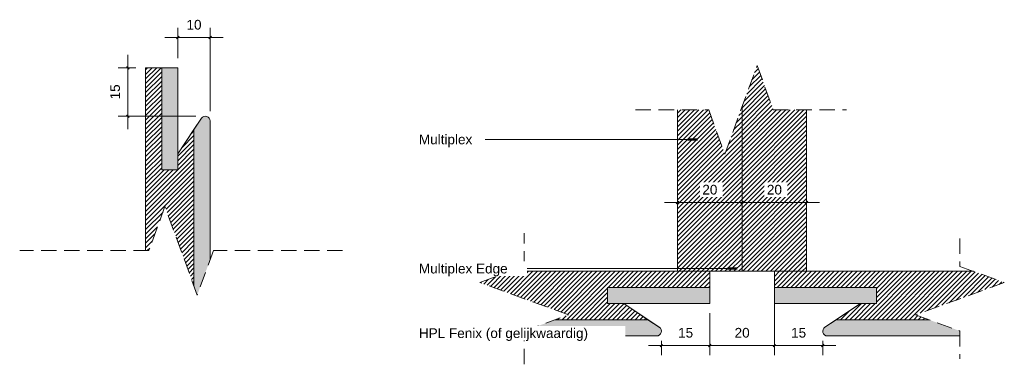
# Model space of a CAD drawing. Header units: millimetres. Extents: x 134158 to 166990, y 3543 to 89986.
# Tile 5 of 17: x 166685 to 166990, y 3543 to 3649. Entities that reach past the tile are written whole.
import ezdxf

# ---------------------------------------------------------------- set-up
doc = ezdxf.new("R2010")
doc.units = ezdxf.units.MM
doc.linetypes.add('Hidden', pattern=[7.14375, 4.7625, -2.38125])
for name, color, linetype, lineweight in [('A----M-', 8, 'Continuous', 5), ('A----M--2', 8, 'Continuous', 5), ('A09-NT--1', 7, 'Continuous', 13), ('A09-NT--2', 170, 'Continuous', 13), ('A09-NT--3', 210, 'Continuous', 50), ('A99-----4', 1, 'Continuous', 13), ('Detail Items', 1, 'Continuous', 5), ('Detail Items-4', 7, 'Continuous', 5), ('Detail Items-7', 1, 'Hidden', 5), ('Detail Items-8', 254, 'Continuous', 5)]:
    doc.layers.add(name, color=color, linetype=linetype, lineweight=lineweight)
doc.styles.add('Arial_5', font='arial.ttf', dxfattribs={"height": 3})
doc.dimstyles.new('TD_Diagonal_1_5_mm_2', dxfattribs={"dimscale": 304.8, "dimtxt": 3.060778, "dimasz": 0.002625, "dimexe": 0.009843, "dimexo": 0.009843, "dimgap": 0.005249, "dimtad": 1, "dimdec": 0, "dimzin": 0, "dimdsep": 46, "dimtxsty": 'Arial_5', "dimblk1": 'OBLIQUE', "dimblk2": 'OBLIQUE', "dimsah": 1, "dimcen": 0.09, "dimdle": 0.013123, "dimazin": 2, "dimtfac": 1, "dimtdec": 4, "dimtix": 1, "dimtmove": 0, "dimatfit": 3, "dimfxl": 1, "dimtvp": 1, "dimtfill": 1, "dimtolj": 1, "dimtzin": 0, "dimarcsym": 2})
pattern_1 = [(45, (164295.1173, 0), (-0.70710678, 0.70710678), [])]

# ---------------------------------------------------------------- blocks, each defined once
blk = doc.blocks.new('000 Break Line - Break Line-15863586-Reccessed Handle detail 01')
at = {"layer": 'Detail Items-7'}
for p, q in [((57.5, 13.74), (52.5, 0)), ((67.5, -13.74), (57.5, 13.74)), ((52.5, 0), (12.5, 0)), ((72.5, 0), (67.5, -13.74)), ((112.5, 0), (72.5, 0))]:
    blk.add_line(p, q, dxfattribs=at)
blk = doc.blocks.new('000 Break Line - Break Line-15863846-Reccessed Handle detail 02')
at = {"layer": 'Detail Items-7'}
for p, q in [((57.5, -13.74), (67.5, 13.74)), ((67.5, 13.74), (72.5, 0)), ((29.86, 0), (52.5, 0)), ((52.5, 0), (57.5, -13.74)), ((72.5, 0), (95.14, 0))]:
    blk.add_line(p, q, dxfattribs=at)
blk = doc.blocks.new('000 Break Line - Break Line-15863816-Reccessed Handle detail 02')
at = {"layer": 'Detail Items-7'}
for p, q in [((57.5, -13.74), (67.5, 13.74)), ((67.5, 13.74), (72.5, 0)), ((42.19, 0), (52.5, 0)), ((52.5, 0), (57.5, -13.74)), ((72.5, 0), (82.81, 0))]:
    blk.add_line(p, q, dxfattribs=at)
blk = doc.blocks.new('000 Break Line - Break Line-15863769-Reccessed Handle detail 02')
at = {"layer": 'Detail Items-7'}
for p, q in [((57.5, 13.74), (52.5, 0)), ((67.5, -13.74), (57.5, 13.74)), ((52.5, 0), (43.87, 0)), ((72.5, 0), (67.5, -13.74)), ((81.13, 0), (72.5, 0))]:
    blk.add_line(p, q, dxfattribs=at)
blk = doc.blocks.new('DIMBLOCK40-Reccessed Handle detail 01')
at = {"layer": 'A----M--2'}
for p, q in [((166734.01, 3637.44), (166734.01, 3646.77)), ((166744.01, 3620.98), (166744.01, 3646.77)), ((166730.01, 3643.77), (166748.01, 3643.77)), ((166734.01, 3643.77), (166734.01, 3637.44)), ((166744.01, 3643.77), (166744.01, 3620.98))]:
    blk.add_line(p, q, dxfattribs=at)
at = {"layer": 'A----M--2', "lineweight": 35}
for p, q in [((166734.01, 3643.77), (166733.61, 3643.37)), ((166734.01, 3643.77), (166734.41, 3644.17)), ((166744.01, 3643.77), (166743.61, 3643.37)), ((166744.01, 3643.77), (166744.41, 3644.17))]:
    blk.add_line(p, q, dxfattribs=at)
at = {"layer": 'A----M--2', "color": 0, "insert": (166736.7, 3649.26), "char_height": 3, "width": 5.5377, "attachment_point": 1, "line_spacing_factor": 0.941778, "style": 'Arial_5', "bg_fill": 3, "box_fill_scale": 1.25, "bg_fill_color": 256, "bg_fill_true_color": 13158600, "bg_fill_transparency": 0}
blk.add_mtext('10', dxfattribs=at)
blk = doc.blocks.new('_Oblique')
at = {"color": 0, "linetype": 'ByBlock', "lineweight": -2}
blk.add_line((-0.5, -0.5), (0.5, 0.5), dxfattribs=at)
blk = doc.blocks.new('DIMBLOCK41-Reccessed Handle detail 01')
at = {"layer": 'A----M--2'}
for p, q in [((166718.57, 3615.44), (166718.57, 3638.44)), ((166721.01, 3634.44), (166715.57, 3634.44)), ((166718.57, 3634.44), (166721.01, 3634.44)), ((166739.55, 3619.44), (166715.57, 3619.44)), ((166718.57, 3619.44), (166739.55, 3619.44))]:
    blk.add_line(p, q, dxfattribs=at)
at = {"layer": 'A----M--2', "lineweight": 35}
for p, q in [((166718.57, 3634.44), (166718.17, 3634.84)), ((166718.57, 3634.44), (166718.97, 3634.04)), ((166718.57, 3619.44), (166718.17, 3619.84)), ((166718.57, 3619.44), (166718.97, 3619.04))]:
    blk.add_line(p, q, dxfattribs=at)
at = {"layer": 'A----M--2', "color": 0, "insert": (166713.07, 3624.63), "char_height": 3, "width": 5.5377, "attachment_point": 1, "rotation": 90, "line_spacing_factor": 0.941778, "style": 'Arial_5', "bg_fill": 3, "box_fill_scale": 1.25, "bg_fill_color": 256, "bg_fill_true_color": 13158600, "bg_fill_transparency": 0}
blk.add_mtext('15', dxfattribs=at)
blk = doc.blocks.new('DIMBLOCK42-Reccessed Handle detail 02')
at = {"layer": 'A----M--2'}
for p, q in [((166888.8, 3590.25), (166888.8, 3595.68)), ((166908.8, 3590.25), (166908.8, 3595.68)), ((166884.8, 3592.68), (166908.8, 3592.68)), ((166888.8, 3592.68), (166888.8, 3590.25)), ((166908.8, 3592.68), (166908.8, 3590.25))]:
    blk.add_line(p, q, dxfattribs=at)
at = {"layer": 'A----M--2', "lineweight": 35}
for p, q in [((166888.8, 3592.68), (166889.2, 3593.08)), ((166908.8, 3592.68), (166909.2, 3593.08)), ((166888.8, 3592.68), (166888.4, 3592.28)), ((166908.8, 3592.68), (166908.4, 3592.28))]:
    blk.add_line(p, q, dxfattribs=at)
at = {"layer": 'A----M--2', "color": 0, "insert": (166896.49, 3598.18), "char_height": 3, "width": 5.5377, "attachment_point": 1, "line_spacing_factor": 0.941778, "style": 'Arial_5', "bg_fill": 3, "box_fill_scale": 1.25, "bg_fill_color": 256, "bg_fill_true_color": 13158600, "bg_fill_transparency": 0}
blk.add_mtext('20', dxfattribs=at)
blk = doc.blocks.new('DIMBLOCK43-Reccessed Handle detail 02')
at = {"layer": 'A----M--2'}
for p, q in [((166908.8, 3590.25), (166908.8, 3595.68)), ((166928.8, 3590.25), (166928.8, 3595.68)), ((166908.8, 3592.68), (166932.8, 3592.68)), ((166908.8, 3592.68), (166908.8, 3590.25)), ((166928.8, 3592.68), (166928.8, 3590.25))]:
    blk.add_line(p, q, dxfattribs=at)
at = {"layer": 'A----M--2', "lineweight": 35}
for p, q in [((166908.8, 3592.68), (166909.2, 3593.08)), ((166928.8, 3592.68), (166929.2, 3593.08)), ((166908.8, 3592.68), (166908.4, 3592.28)), ((166928.8, 3592.68), (166928.4, 3592.28))]:
    blk.add_line(p, q, dxfattribs=at)
at = {"layer": 'A----M--2', "color": 0, "insert": (166916.49, 3598.18), "char_height": 3, "width": 5.5377, "attachment_point": 1, "line_spacing_factor": 0.941778, "style": 'Arial_5', "bg_fill": 3, "box_fill_scale": 1.25, "bg_fill_color": 256, "bg_fill_true_color": 13158600, "bg_fill_transparency": 0}
blk.add_mtext('20', dxfattribs=at)
blk = doc.blocks.new('DIMBLOCK44-Reccessed Handle detail 02')
at = {"layer": 'A----M--2'}
for p, q in [((166898.8, 3558.39), (166898.8, 3545.38)), ((166898.8, 3548.38), (166898.8, 3558.39)), ((166879.8, 3548.38), (166898.8, 3548.38)), ((166883.8, 3549.85), (166883.8, 3545.38)), ((166883.8, 3548.38), (166883.8, 3549.85))]:
    blk.add_line(p, q, dxfattribs=at)
at = {"layer": 'A----M--2', "lineweight": 35}
for p, q in [((166883.8, 3548.38), (166883.4, 3547.98)), ((166883.8, 3548.38), (166884.2, 3548.78)), ((166898.8, 3548.38), (166898.4, 3547.98)), ((166898.8, 3548.38), (166899.2, 3548.78))]:
    blk.add_line(p, q, dxfattribs=at)
at = {"layer": 'A----M--2', "color": 0, "insert": (166888.99, 3553.87), "char_height": 3, "width": 5.5377, "attachment_point": 1, "line_spacing_factor": 0.941778, "style": 'Arial_5', "bg_fill": 3, "box_fill_scale": 1.25, "bg_fill_color": 256, "bg_fill_true_color": 13158600, "bg_fill_transparency": 0}
blk.add_mtext('15', dxfattribs=at)
blk = doc.blocks.new('DIMBLOCK45-Reccessed Handle detail 02')
at = {"layer": 'A----M--2'}
for p, q in [((166918.8, 3563.39), (166918.8, 3545.38)), ((166918.8, 3548.38), (166918.8, 3563.39)), ((166898.8, 3558.39), (166898.8, 3545.38)), ((166898.8, 3548.38), (166898.8, 3558.39)), ((166898.8, 3548.38), (166918.8, 3548.38))]:
    blk.add_line(p, q, dxfattribs=at)
at = {"layer": 'A----M--2', "lineweight": 35}
for p, q in [((166898.8, 3548.38), (166898.4, 3547.98)), ((166898.8, 3548.38), (166899.2, 3548.78)), ((166918.8, 3548.38), (166918.4, 3547.98)), ((166918.8, 3548.38), (166919.2, 3548.78))]:
    blk.add_line(p, q, dxfattribs=at)
at = {"layer": 'A----M--2', "color": 0, "insert": (166906.49, 3553.87), "char_height": 3, "width": 5.5377, "attachment_point": 1, "line_spacing_factor": 0.941778, "style": 'Arial_5', "bg_fill": 3, "box_fill_scale": 1.25, "bg_fill_color": 256, "bg_fill_true_color": 13158600, "bg_fill_transparency": 0}
blk.add_mtext('20', dxfattribs=at)
blk = doc.blocks.new('DIMBLOCK46-Reccessed Handle detail 02')
at = {"layer": 'A----M--2'}
for p, q in [((166918.8, 3563.39), (166918.8, 3545.38)), ((166918.8, 3548.38), (166918.8, 3563.39)), ((166918.8, 3548.38), (166937.8, 3548.38)), ((166933.8, 3549.85), (166933.8, 3545.38)), ((166933.8, 3548.38), (166933.8, 3549.85))]:
    blk.add_line(p, q, dxfattribs=at)
at = {"layer": 'A----M--2', "lineweight": 35}
for p, q in [((166918.8, 3548.38), (166918.4, 3547.98)), ((166918.8, 3548.38), (166919.2, 3548.78)), ((166933.8, 3548.38), (166933.4, 3547.98)), ((166933.8, 3548.38), (166934.2, 3548.78))]:
    blk.add_line(p, q, dxfattribs=at)
at = {"layer": 'A----M--2', "color": 0, "insert": (166923.99, 3553.87), "char_height": 3, "width": 5.5377, "attachment_point": 1, "line_spacing_factor": 0.941778, "style": 'Arial_5', "bg_fill": 3, "box_fill_scale": 1.25, "bg_fill_color": 256, "bg_fill_true_color": 13158600, "bg_fill_transparency": 0}
blk.add_mtext('15', dxfattribs=at)

msp = doc.modelspace()

# ---------------------------------------------------------------- hatches: boundary and pattern name
at = {"layer": 'Detail Items-4'}
h = msp.add_hatch(dxfattribs=at)
h.set_pattern_fill('FP_13', color=256, style=0, pattern_type=2)
h.set_pattern_definition([(45, (164122.5816, 0), (-0.70710678, 0.70710678), [])])
h.paths.add_polyline_path([(166739.01, 3566.86), (166739.01, 3615.29), (166734.01, 3607.79), (166734.01, 3602.79), (166729.01, 3602.79), (166729.01, 3634.44), (166724.01, 3634.44), (166724.01, 3577.79), (166725.03, 3577.79), (166730.03, 3591.53), (166735.03, 3577.79)])
h = msp.add_hatch(dxfattribs=at)
h.set_pattern_fill('FP_13', color=256, style=0, pattern_type=2)
h.set_pattern_definition(pattern_1)
h.paths.add_polyline_path([(166913.46, 3571.39), (166928.8, 3571.39), (166928.8, 3621.39), (166918.46, 3621.39), (166913.46, 3635.13), (166908.8, 3622.33), (166908.8, 3571.39)])
h = msp.add_hatch(dxfattribs=at)
h.set_pattern_fill('FP_13', color=256, style=0, pattern_type=2)
h.set_pattern_definition(pattern_1)
h.paths.add_polyline_path([(166888.8, 3571.39), (166908.8, 3571.39), (166908.8, 3622.33), (166903.46, 3607.65), (166898.46, 3621.39), (166888.8, 3621.39), (166888.8, 3607.65)])
h = msp.add_hatch(dxfattribs=at)
h.set_pattern_fill('FP_13', color=256, style=0, pattern_type=2)
h.set_pattern_definition(pattern_1)
h.paths.add_polyline_path([(166874.75, 3556.39), (166879.65, 3556.39), (166872.15, 3561.39), (166867.15, 3561.39), (166867.15, 3566.39), (166898.8, 3566.39), (166898.8, 3571.39), (166837.13, 3571.39), (166827.56, 3567.91), (166855.04, 3557.91), (166850.87, 3556.39), (166867.15, 3556.39)])
h = msp.add_hatch(dxfattribs=at)
h.set_pattern_fill('FP_13', color=256, style=0, pattern_type=2)
h.set_pattern_definition(pattern_1)
h.paths.add_polyline_path([(166966.73, 3556.39), (166962.56, 3557.91), (166990.04, 3567.91), (166980.47, 3571.39), (166918.8, 3571.39), (166918.8, 3566.39), (166950.45, 3566.39), (166950.45, 3561.39), (166945.45, 3561.39), (166937.95, 3556.39), (166962.56, 3556.39)])
at = {"layer": 'Detail Items-8'}
h = msp.add_hatch(color=256, dxfattribs=at)
h.paths.add_polyline_path([(166740.03, 3564.06), (166744.01, 3574.99), (166744.01, 3617.98), (166743.96, 3618.35), (166743.82, 3618.7), (166743.6, 3618.99), (166743.31, 3619.23), (166742.97, 3619.38), (166742.61, 3619.44), (166742.24, 3619.41), (166741.89, 3619.28), (166741.58, 3619.07), (166741.34, 3618.79), (166739.01, 3615.29), (166739.01, 3566.86)])
h.paths.add_polyline_path([(166729.01, 3602.79), (166734.01, 3602.79), (166734.01, 3634.44), (166729.01, 3634.44), (166729.01, 3607.79)])
h = msp.add_hatch(color=256, dxfattribs=at)
h.paths.add_polyline_path([(166882.34, 3551.39), (166882.71, 3551.44), (166883.05, 3551.58), (166883.35, 3551.8), (166883.58, 3552.09), (166883.74, 3552.43), (166883.8, 3552.79), (166883.76, 3553.16), (166883.64, 3553.51), (166883.43, 3553.82), (166883.15, 3554.06), (166879.65, 3556.39), (166850.87, 3556.39), (166841.3, 3552.91), (166841.3, 3551.39), (166867.15, 3551.39)])
h.paths.add_polyline_path([(166883.64, 3561.39), (166898.8, 3561.39), (166898.8, 3566.39), (166867.15, 3566.39), (166867.15, 3561.39), (166883.43, 3561.39)])
h = msp.add_hatch(color=256, dxfattribs=at)
h.paths.add_polyline_path([(166976.3, 3551.39), (166976.3, 3552.91), (166966.73, 3556.39), (166937.95, 3556.39), (166934.45, 3554.06), (166934.17, 3553.82), (166933.96, 3553.51), (166933.83, 3553.16), (166933.8, 3552.79), (166933.86, 3552.43), (166934.01, 3552.09), (166934.25, 3551.8), (166934.54, 3551.58), (166934.89, 3551.44), (166935.25, 3551.39)])
h.paths.add_polyline_path([(166934.54, 3561.39), (166950.45, 3561.39), (166950.45, 3566.39), (166918.8, 3566.39), (166918.8, 3561.39), (166934.45, 3561.39)])

# ---------------------------------------------------------------- linework, layer by layer
at = {"layer": 'A09-NT--2'}
for p, q in [((166829.09, 3612.24), (166828.96, 3612.24)), ((166894.99, 3612.24), (166829.09, 3612.24)), ((166839.81, 3572.24), (166839.68, 3572.24)), ((166907.31, 3572.24), (166839.81, 3572.24)), ((166864.95, 3552.24), (166864.81, 3552.24)), ((166869.94, 3552.24), (166864.95, 3552.24))]:
    msp.add_line(p, q, dxfattribs=at)
at = {"layer": 'A09-NT--3'}
for p, q in [((166894.99, 3612.24), (166891.99, 3612.24)), ((166907.31, 3572.24), (166904.31, 3572.24)), ((166869.94, 3552.24), (166866.94, 3552.24))]:
    msp.add_line(p, q, dxfattribs=at)
at = {"layer": 'A99-----4'}
for p, q in [((166729.01, 3634.44), (166724.01, 3634.44)), ((166724.01, 3634.44), (166724.01, 3577.79)), ((166724.01, 3634.44), (166734.01, 3634.44)), ((166724.01, 3634.44), (166724.01, 3577.79)), ((166734.01, 3634.44), (166729.01, 3634.44)), ((166729.01, 3634.44), (166729.01, 3602.79)), ((166729.01, 3634.44), (166729.01, 3602.79)), ((166734.01, 3602.79), (166734.01, 3634.44)), ((166734.01, 3634.44), (166734.01, 3602.79)), ((166888.8, 3621.39), (166888.8, 3571.39)), ((166888.8, 3571.39), (166888.8, 3621.39)), ((166908.8, 3622.33), (166908.8, 3571.39)), ((166908.8, 3571.39), (166908.8, 3622.33)), ((166928.8, 3571.39), (166928.8, 3621.39)), ((166928.8, 3571.39), (166928.8, 3621.39)), ((166734.01, 3607.79), (166741.34, 3618.79)), ((166741.34, 3618.79), (166739.01, 3615.29)), ((166744.01, 3574.99), (166744.01, 3617.98)), ((166744.01, 3617.98), (166744.01, 3574.99)), ((166739.01, 3615.29), (166734.01, 3607.79)), ((166739.01, 3615.29), (166739.01, 3566.86)), ((166729.01, 3602.79), (166734.01, 3602.79)), ((166734.01, 3602.79), (166729.01, 3602.79)), ((166888.8, 3571.39), (166837.13, 3571.39)), ((166898.8, 3571.39), (166837.13, 3571.39)), ((166888.8, 3571.39), (166908.8, 3571.39)), ((166898.8, 3566.39), (166898.8, 3571.39)), ((166898.8, 3571.39), (166898.8, 3561.39)), ((166898.8, 3571.39), (166918.8, 3571.39)), ((166908.8, 3571.39), (166928.8, 3571.39)), ((166918.8, 3571.39), (166918.8, 3566.39)), ((166918.8, 3571.39), (166918.8, 3561.39)), ((166918.8, 3571.39), (166980.47, 3571.39)), ((166980.47, 3571.39), (166928.8, 3571.39)), ((166898.8, 3566.39), (166867.15, 3566.39)), ((166867.15, 3566.39), (166867.15, 3561.39)), ((166898.8, 3566.39), (166867.15, 3566.39)), ((166867.15, 3561.39), (166867.15, 3566.39)), ((166898.8, 3561.39), (166898.8, 3566.39)), ((166950.45, 3566.39), (166918.8, 3566.39)), ((166918.8, 3566.39), (166918.8, 3561.39)), ((166918.8, 3566.39), (166950.45, 3566.39)), ((166950.45, 3561.39), (166950.45, 3566.39)), ((166950.45, 3561.39), (166950.45, 3566.39)), ((166867.15, 3561.39), (166898.8, 3561.39)), ((166898.8, 3561.39), (166867.15, 3561.39)), ((166879.65, 3556.39), (166872.15, 3561.39)), ((166872.15, 3561.39), (166883.15, 3554.06)), ((166918.8, 3561.39), (166950.45, 3561.39)), ((166918.8, 3561.39), (166950.45, 3561.39)), ((166945.45, 3561.39), (166934.45, 3554.06)), ((166945.45, 3561.39), (166937.95, 3556.39)), ((166879.65, 3556.39), (166850.87, 3556.39)), ((166883.15, 3554.06), (166879.65, 3556.39)), ((166937.95, 3556.39), (166934.45, 3554.06)), ((166966.73, 3556.39), (166937.95, 3556.39)), ((166841.3, 3551.39), (166882.34, 3551.39)), ((166882.34, 3551.39), (166841.3, 3551.39)), ((166935.25, 3551.39), (166976.3, 3551.39)), ((166935.25, 3551.39), (166976.3, 3551.39))]:
    msp.add_line(p, q, dxfattribs=at)
for centre, start, end in [((166742.55, 3617.98), 0, 146.3099), ((166742.55, 3617.98), 0, 146.3099), ((166882.34, 3552.85), 270, 56.3099), ((166882.34, 3552.85), 270, 56.3099), ((166935.25, 3552.85), 123.6901, 270), ((166935.25, 3552.85), 123.6901, 270)]:
    msp.add_arc(centre, 1.46, start, end, dxfattribs=at)

# ---------------------------------------------------------------- block references
at = {"layer": 'Detail Items'}
for name, p in [('000 Break Line - Break Line-15863846-Reccessed Handle detail 02', (166845.96, 3621.39)), ('000 Break Line - Break Line-15863586-Reccessed Handle detail 01', (166672.53, 3577.79))]:
    msp.add_blockref(name, p, dxfattribs=at)
at = {"layer": 'Detail Items', "rotation": 90}
for name, p in [('000 Break Line - Break Line-15863816-Reccessed Handle detail 02', (166841.3, 3500.41)), ('000 Break Line - Break Line-15863769-Reccessed Handle detail 02', (166976.3, 3500.41))]:
    msp.add_blockref(name, p, dxfattribs=at)

# ---------------------------------------------------------------- texts
at = {"layer": 'A09-NT--1', "insert": (166808.69, 3613.74), "char_height": 3, "width": 19.7215, "attachment_point": 1, "style": 'Arial_5', "bg_fill": 3, "box_fill_scale": 1.25, "bg_fill_color": 256, "bg_fill_true_color": 13158600, "bg_fill_transparency": 0}
msp.add_mtext('Multiplex', dxfattribs=at)

# ---------------------------------------------------------------- next in the draw order: texts
at = {"layer": 'A09-NT--1', "char_height": 3, "attachment_point": 1, "style": 'Arial_5', "bg_fill": 3, "box_fill_scale": 1.25, "bg_fill_color": 256, "bg_fill_true_color": 13158600, "bg_fill_transparency": 0}
for s, insert, width in [('Multiplex Edge', (166808.69, 3573.74), 32.7089), ('HPL Fenix (of gelijkwaardig)', (166808.69, 3553.74), 63.173)]:
    msp.add_mtext(s, dxfattribs=dict(at, insert=insert, width=width))

# ---------------------------------------------------------------- next in the draw order: dimensions: what is measured, and where the dimension line sits
at = {"layer": 'A----M-'}
for base, p1, p2, override, picture, middle in [((166744.01, 3643.77), (166734.01, 3634.44), (166744.01, 3617.98), {"dimpost": '<>', "dimfxl": 19.256199}, 'DIMBLOCK40-Reccessed Handle detail 01', (166739.01, 3646.9)), ((166908.8, 3592.68), (166888.8, 3593.25), (166908.8, 3593.25), {"dimpost": '<>', "dimfxl": 20}, 'DIMBLOCK42-Reccessed Handle detail 02', (166898.8, 3595.81)), ((166898.8, 3548.38), (166883.8, 3552.85), (166898.8, 3561.39), {"dimpost": '<>', "dimfxl": 17.262656}, 'DIMBLOCK44-Reccessed Handle detail 02', (166891.3, 3551.51))]:
    dim = msp.add_linear_dim(base=base, p1=p1, p2=p2, dimstyle='TD_Diagonal_1_5_mm_2', override=override, dxfattribs=at)
    dim.commit()
    dim.dimension.update_dxf_attribs({"geometry": picture, "text_midpoint": middle})

# ---------------------------------------------------------------- next in the draw order: dimensions: what is measured, and where the dimension line sits
dim = msp.add_linear_dim(base=(166718.57, 3634.44), p1=(166742.55, 3619.44), p2=(166724.01, 3634.44), angle=90, dimstyle='TD_Diagonal_1_5_mm_2', override={"dimpost": '<>', "dimfxl": 23.851174}, dxfattribs=at)
dim.commit()
dim.dimension.update_dxf_attribs({"geometry": 'DIMBLOCK41-Reccessed Handle detail 01', "text_midpoint": (166715.43, 3626.94)})
for base, p1, p2, override, picture, middle in [((166928.8, 3592.68), (166908.8, 3593.25), (166928.8, 3593.25), {"dimpost": '<>', "dimfxl": 20}, 'DIMBLOCK43-Reccessed Handle detail 02', (166918.8, 3595.81)), ((166918.8, 3548.38), (166898.8, 3561.39), (166918.8, 3566.39), {"dimpost": '<>', "dimfxl": 20.615528}, 'DIMBLOCK45-Reccessed Handle detail 02', (166908.8, 3551.51))]:
    dim = msp.add_linear_dim(base=base, p1=p1, p2=p2, dimstyle='TD_Diagonal_1_5_mm_2', override=override, dxfattribs=at)
    dim.commit()
    dim.dimension.update_dxf_attribs({"geometry": picture, "text_midpoint": middle})

# ---------------------------------------------------------------- next in the draw order: dimensions: what is measured, and where the dimension line sits
dim = msp.add_linear_dim(base=(166933.8, 3548.38), p1=(166918.8, 3566.39), p2=(166933.8, 3552.85), dimstyle='TD_Diagonal_1_5_mm_2', override={"dimpost": '<>', "dimfxl": 20.209871}, dxfattribs=at)
dim.commit()
dim.dimension.update_dxf_attribs({"geometry": 'DIMBLOCK46-Reccessed Handle detail 02', "text_midpoint": (166926.3, 3551.51)})

doc.saveas('drawing.dxf')
